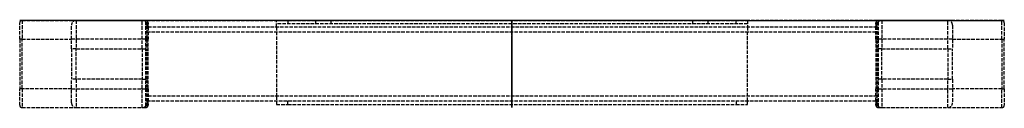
# Model space of a CAD drawing. Header units: millimetres. Extents: x -209 to 209, y -37 to 0.
import ezdxf

# ---------------------------------------------------------------- set-up
doc = ezdxf.new("R2010")
doc.units = ezdxf.units.MM
doc.header["$LTSCALE"] = 10
doc.linetypes.add('ALLCAD_Strich', pattern=[0.2, 0.15, -0.05])
for name, color, linetype in [('BESCH_KONT_sich_schn_ansi_2d', 40, 'Continuous'), ('BESCH_KONT_sich_schn_grun_2d', 10, 'Continuous'), ('BESCH_KONT_sich_schn_seit_2d', 160, 'Continuous')]:
    doc.layers.add(name, color=color, linetype=linetype)

msp = doc.modelspace()

# ---------------------------------------------------------------- linework, layer by layer
at = {"layer": 'BESCH_KONT_sich_schn_ansi_2d', "linetype": 'ALLCAD_Strich'}
for p, q in [((-209, 0, -214), (-208, 0, -214)), ((-209, 0, -221), (-209, 0, -214)), ((-208, 0, -200), (-209, 0, -200)), ((-209, 0, -200), (-209, 0, -193)), ((-209, 0, -200), (-209, 0, -214)), ((-208, 0, -214), (-208, 0, -222)), ((-208, 0, -192), (-208, 0, -200)), ((-208, 0, -214), (-208, 0, -200)), ((-187, 0, -192), (-208, 0, -192)), ((-208, 0, -200), (-185, 0, -200)), ((-155.5, 0, -214), (-208, 0, -214)), ((-208, 0, -222), (-155.5, 0, -222)), ((-185, 0, 534), (-187, 0, 534)), ((-187, 0, 534), (-187, 0, 544)), ((-187, 0, 534), (-187, 0, -194.71)), ((-185, 0, 534), (-157, 0, 534)), ((-185, 0, -200), (-185, 0, 534)), ((-185, 0, 546), (-185, 0, 534)), ((-157, 0, 546), (-185, 0, 546)), ((-157, 0, -200), (-155.5, 0, -200)), ((-157, 0, 534), (-157, 0, -200)), ((-157, 0, 534), (-155, 0, 534)), ((-157, 0, 534), (-157, 0, 546)), ((-155.5, 0, -200), (-155.5, 0, -214)), ((-155.5, 0, -222), (-155.5, 0, -214)), ((-155.5, 0, -214), (-154.5, 0, -214)), ((-155.5, 0, -200), (-155.5, 0, -196.78)), ((-154.5, 0, -200), (-155.5, 0, -200)), ((-155, 0), (-100, 0)), ((-100, 0, 2), (-155, 0, 2)), ((-155, 0, 525), (155, 0, 525)), ((155, 0, 527), (-155, 0, 527)), ((-155, 0, -194.71), (-155, 0, 534)), ((-155, 0, 544), (-155, 0, 534)), ((-154.5, 0, -214), (-154.5, 0, -221)), ((-154.5, 0, -197.18), (-154.5, 0, -200)), ((-154.5, 0, -214), (-154.5, 0, -200)), ((-154.5, 0, -192.87), (-154.5, 0, -195.28)), ((-100, 0, 23.62), (-95.12, 0, 28.5)), ((-100, 0, -1.5), (-100, 0, 23.62)), ((100, 0, -1.5), (-100, 0, -1.5)), ((-95.12, 0, -30), (-100, 0, -25.12)), ((-100, 0, -25.12), (-100, 0, -1.5)), ((100, 0), (-100, 0)), ((-95.12, 0, 28.5), (95.12, 0, 28.5)), ((95.12, 0, -30), (-95.12, 0, -30)), ((-0.01, 0, -1.5), (-0.01, 0, -1.5)), ((-0.01, 0, -1.49), (-0.01, 0, -1.49)), ((-0.01, 0, -1.5), (-0.01, 0, -1.49)), ((-0.01, 0, -1.5), (-0.01, 0, -1.5)), ((-0.01, 0, -1.49), (-0.01, 0, -1.5)), ((-0.01, 0, -1.49), (-0.01, 0, -1.49)), ((-0.01, 0, -1.49), (-0.01, 0, -1.5)), ((0, 0, -1.5), (0, 0, -1.49)), ((0, 0, -1.5), (0, 0, -1.49)), ((0, 0, -1.49), (0, 0, -1.49)), ((0, 0, -1.49), (0, 0, -1.5)), ((0, 0, -1.49), (0, 0, -1.49)), ((0, 0, -1.5), (0, 0, -1.5)), ((0, 0, -1.5), (0, 0, -1.49)), ((0, 0, -1.5), (0, 0, -1.5)), ((0, 0, -1.5), (0, 0, -1.5)), ((0, 0, -1.5), (0, 0, -1.5)), ((0, 0, -1.49), (0, 0, -1.49)), ((0, 0, -1.49), (0, 0, -1.49)), ((0.01, 0, -1.5), (0.01, 0, -1.5)), ((0.01, 0, -1.49), (0.01, 0, -1.49)), ((0.01, 0, -1.5), (0.01, 0, -1.5)), ((0.01, 0, -1.49), (0.01, 0, -1.5)), ((0.01, 0, -1.49), (0.01, 0, -1.49)), ((0.01, 0, -1.49), (0.01, 0, -1.5)), ((0.01, 0, -1.5), (0.01, 0, -1.49)), ((95.12, 0, 28.5), (100, 0, 23.62)), ((100, 0, -25.12), (95.12, 0, -30)), ((100, 0, 23.62), (100, 0, -1.5)), ((100, 0), (155, 0)), ((155, 0, 2), (100, 0, 2)), ((100, 0, -1.5), (100, 0, -25.12)), ((154.5, 0, -200), (154.5, 0, -197.18)), ((155.5, 0, -200), (154.5, 0, -200)), ((154.5, 0, -214), (155.5, 0, -214)), ((154.5, 0, -221), (154.5, 0, -214)), ((154.5, 0, -200), (154.5, 0, -214)), ((154.5, 0, -195.28), (154.5, 0, -192.87)), ((157, 0, 534), (155, 0, 534)), ((155, 0, 534), (155, 0, 544)), ((155, 0, 534), (155, 0, -194.71)), ((155.5, 0, -196.78), (155.5, 0, -200)), ((155.5, 0, -214), (155.5, 0, -222)), ((155.5, 0, -214), (155.5, 0, -200)), ((155.5, 0, -200), (157, 0, -200)), ((208, 0, -214), (155.5, 0, -214)), ((155.5, 0, -222), (208, 0, -222)), ((157, 0, 534), (185, 0, 534)), ((157, 0, -200), (157, 0, 534)), ((157, 0, 546), (157, 0, 534)), ((185, 0, 546), (157, 0, 546)), ((185, 0, -200), (208, 0, -200)), ((185, 0, 534), (185, 0, -200)), ((185, 0, 534), (187, 0, 534)), ((185, 0, 534), (185, 0, 546)), ((208, 0, -192), (187, 0, -192)), ((187, 0, -194.71), (187, 0, 534)), ((187, 0, 544), (187, 0, 534)), ((208, 0, -200), (208, 0, -214)), ((208, 0, -222), (208, 0, -214)), ((209, 0, -200), (208, 0, -200)), ((208, 0, -200), (208, 0, -192)), ((208, 0, -214), (209, 0, -214)), ((209, 0, -193), (209, 0, -200)), ((209, 0, -214), (209, 0, -221)), ((209, 0, -214), (209, 0, -200))]:
    msp.add_line(p, q, dxfattribs=at)
at = {"layer": 'BESCH_KONT_sich_schn_ansi_2d', "linetype": 'ALLCAD_Strich', "extrusion": (0, 1, 0)}
for centre in [(80, -18), (-80, -18)]:
    msp.add_circle(centre, 3.25, dxfattribs=at)
at = {"layer": 'BESCH_KONT_sich_schn_ansi_2d', "linetype": 'ALLCAD_Strich', "extrusion": (0, -1, 0)}
for centre, radius, start, end in [((-208, -221), 1, 180, 270), ((-157, 544), 2, 0, 90), ((-0.01, -1.5), 0.00116, 180, 270), ((-0.01, -1.49), 0.00116, 90, 180), ((-0.01, -1.5), 0.00271, 270, 0), ((-0.01, -1.49), 0.00271, 0, 90), ((0, -1.49), 0.00217, 270, 360), ((0, -1.49), 0.00217, 0, 90), ((0.01, -1.5), 0.00116, 180, 270), ((0.01, -1.49), 0.00116, 90, 180), ((0.01, -1.5), 0.00271, 270, 0), ((0.01, -1.49), 0.00271, 0, 90), ((155.5, -221), 1, 180, 270), ((185, 544), 2, 360, 90), ((208, -193), 1, 0, 90)]:
    msp.add_arc(centre, radius, start, end, dxfattribs=at)
at = {"layer": 'BESCH_KONT_sich_schn_ansi_2d', "linetype": 'ALLCAD_Strich', "extrusion": (0, 1, 0)}
for centre, radius, start, end in [((208, -193), 1, 0, 90), ((185, 544), 2, 0, 90), ((155.5, -221), 1, 180, 270), ((155.5, -192.87), 1, 120, 180), ((0.01, -1.49), 0.00271, 0, 90), ((0.01, -1.5), 0.00271, 270, 0), ((0.01, -1.49), 0.00116, 90, 180), ((0.01, -1.5), 0.00116, 180, 270), ((-0.01, -1.49), 0.00271, 0, 90), ((-0.01, -1.5), 0.00271, 270, 0), ((0, -1.49), 0.00093, 90, 180), ((0, -1.49), 0.00093, 180, 270), ((-0.01, -1.49), 0.00116, 90, 180), ((-0.01, -1.5), 0.00116, 180, 270), ((-155.5, -192.87), 1, 0, 60), ((-157, 544), 2, 0, 90), ((-208, -221), 1, 180, 270)]:
    msp.add_arc(centre, radius, start, end, dxfattribs=at)
at = {"layer": 'BESCH_KONT_sich_schn_ansi_2d', "linetype": 'ALLCAD_Strich', "extrusion": (0, -1, 0)}
for centre, major_axis, start_param, end_param in [((-155.5, 0, -197.18), (1, 0), 0, 1.570796), ((155.5, 0, -197.18), (-1, 0), -1.570796, 0)]:
    msp.add_ellipse(centre, major_axis=major_axis, ratio=0.402638, start_param=start_param, end_param=end_param, dxfattribs=at)
at = {"layer": 'BESCH_KONT_sich_schn_ansi_2d', "linetype": 'ALLCAD_Strich', "extrusion": (0, 1, 0)}
for centre, major_axis, start_param, end_param in [((-155.5, 0, -195.28), (1, 0), -1.047198, 0), ((155.5, 0, -195.28), (-1, 0), 0, 1.047198)]:
    msp.add_ellipse(centre, major_axis=major_axis, ratio=0.661438, start_param=start_param, end_param=end_param, dxfattribs=at)
at = {"layer": 'BESCH_KONT_sich_schn_ansi_2d', "linetype": 'ALLCAD_Strich'}
for points, knots in [([(-187, 0, -194.71), (-187, 0, -195.04), (-186.93, 0, -195.42), (-186.72, 0, -196.2), (-186.57, 0, -196.61), (-186.23, 0, -197.46), (-185.99, 0, -197.97), (-185.5, 0, -199), (-185.24, 0, -199.52), (-185, 0, -200)], [0, 0, 0, 0, 0.1315319, 0.1315319, 0.2630638, 0.2630638, 0.4228512, 0.4228512, 0.5826385, 0.5826385, 0.5826385, 0.5826385]), ([(-157, 0, -200), (-156.76, 0, -199.52), (-156.5, 0, -199), (-156.01, 0, -197.97), (-155.77, 0, -197.46), (-155.56, 0, -196.92), (-155.53, 0, -196.85), (-155.5, 0, -196.78)], [1.5399606, 1.5399606, 1.5399606, 1.5399606, 1.699748, 1.699748, 1.8595353, 1.8595353, 1.8841246, 1.8841246, 1.8841246, 1.8841246]), ([(-155.5, 0, -196.78), (-155.38, 0, -196.46), (-155.26, 0, -196.13), (-155.07, 0, -195.42), (-155, 0, -195.04), (-155, 0, -194.71)], [1.3014861, 1.3014861, 1.3014861, 1.3014861, 1.4084287, 1.4084287, 1.5399606, 1.5399606, 1.5399606, 1.5399606]), ([(-154.5, 0, -197.18), (-154.5, 0, -197.05), (-154.5, 0, -196.92), (-154.5, 0, -196.46), (-154.5, 0, -196.13), (-154.5, 0, -195.63), (-154.5, 0, -195.45), (-154.5, 0, -195.28)], [0.9599638, 0.9599638, 0.9599638, 0.9599638, 1.0029452, 1.0029452, 1.1103679, 1.1103679, 1.177507, 1.177507, 1.177507, 1.177507]), ([(154.5, 0, -195.28), (154.5, 0, -195.45), (154.5, 0, -195.64), (154.5, 0, -196.14), (154.5, 0, -196.47), (154.5, 0, -196.92), (154.5, 0, -197.05), (154.5, 0, -197.18)], [0.0790522, 0.0790522, 0.0790522, 0.0790522, 0.1466611, 0.1466611, 0.2548352, 0.2548352, 0.2966226, 0.2966226, 0.2966226, 0.2966226]), ([(155, 0, -194.71), (155, 0, -195.04), (155.07, 0, -195.42), (155.26, 0, -196.13), (155.38, 0, -196.46), (155.5, 0, -196.78)], [0.344164, 0.344164, 0.344164, 0.344164, 0.4756959, 0.4756959, 0.5826385, 0.5826385, 0.5826385, 0.5826385]), ([(155.5, 0, -196.78), (155.53, 0, -196.85), (155.56, 0, -196.92), (155.77, 0, -197.46), (156.01, 0, -197.97), (156.5, 0, -199), (156.76, 0, -199.52), (157, 0, -200)], [0, 0, 0, 0, 0.0245893, 0.0245893, 0.1843767, 0.1843767, 0.344164, 0.344164, 0.344164, 0.344164]), ([(185, 0, -200), (185.45, 0, -199.11), (185.93, 0, -198.15), (186.7, 0, -196.32), (187, 0, -195.46), (187, 0, -194.71)], [1.3014861, 1.3014861, 1.3014861, 1.3014861, 1.6007634, 1.6007634, 1.9000407, 1.9000407, 1.9000407, 1.9000407])]:
    msp.add_open_spline(points, degree=3, knots=knots, dxfattribs=at)
at = {"layer": 'BESCH_KONT_sich_schn_grun_2d', "linetype": 'ALLCAD_Strich'}
for p, q in [((-208, 0), (-208, -8)), ((-185, 0), (-208, 0)), ((-157, 0), (-185, 0)), ((-185, 0), (-185, -12)), ((-155.5, 0), (-157, 0)), ((-157, -12), (-157, 0)), ((-155.5, -0.68), (-155.5, 0)), ((-100, -2.8), (-100, 0)), ((100, 0), (-100, 0)), ((-95.12, 0), (-95.12, -1.5)), ((-83.25, -1.5), (-83.25, 0)), ((-76.75, -1.5), (-76.75, 0)), ((76.75, -1.5), (76.75, 0)), ((83.25, -1.5), (83.25, 0)), ((95.12, -1.5), (95.12, 0)), ((100, 0), (100, -2.8)), ((155.5, 0), (155.5, -0.68)), ((157, 0), (155.5, 0)), ((157, 0), (157, -12)), ((185, 0), (157, 0)), ((185, -12), (185, 0)), ((208, 0), (185, 0)), ((208, -8), (208, 0)), ((-209, -8), (-209, -1)), ((-187, -12), (-187, -2)), ((-155.5, -8), (-155.5, -0.68)), ((-155, -2), (-155, -12)), ((155, -2.8), (-155, -2.8)), ((-154.5, -1), (-154.5, -1.59)), ((-154.5, -2.65), (-154.5, -2.8)), ((-154.5, -2.8), (-154.5, -8)), ((100, -1.5), (-100, -1.5)), ((-100, -2.8), (-100, -4.8)), ((100, -2.8), (100, -4.8)), ((154.5, -1.59), (154.5, -1)), ((154.5, -2.8), (154.5, -2.65)), ((154.5, -8), (154.5, -2.8)), ((155, -12), (155, -2)), ((155.5, -0.68), (155.5, -8)), ((187, -2), (187, -12)), ((209, -1), (209, -8)), ((-208, -8), (-209, -8)), ((-209, -8), (-209, -29)), ((-208, -29), (-208, -8)), ((-208, -8), (-187, -8)), ((-155.5, -8), (-187, -8)), ((-155, -8), (-155.5, -8)), ((-155.5, -29), (-155.5, -8)), ((-155, -4.8), (155, -4.8)), ((-154.5, -8), (-155, -8)), ((-154.5, -29), (-154.5, -8)), ((-100, -4.8), (-100, -32.2)), ((100, -32.2), (100, -4.8)), ((155, -8), (154.5, -8)), ((154.5, -8), (154.5, -29)), ((155, -8), (155.5, -8)), ((155.5, -8), (155.5, -29)), ((187, -8), (155.5, -8)), ((187, -8), (208, -8)), ((208, -8), (209, -8)), ((208, -8), (208, -29)), ((209, -29), (209, -8)), ((-185, -12), (-187, -12)), ((-187, -12), (-187, -25)), ((-185, -25), (-185, -12)), ((-185, -12), (-157, -12)), ((-157, -12), (-155, -12)), ((-157, -12), (-157, -25)), ((-155, -25), (-155, -12)), ((157, -12), (155, -12)), ((155, -12), (155, -25)), ((157, -25), (157, -12)), ((157, -12), (185, -12)), ((185, -12), (187, -12)), ((185, -12), (185, -25)), ((187, -25), (187, -12)), ((-185, -25), (-187, -25)), ((-187, -35), (-187, -25)), ((-185, -25), (-185, -37)), ((-157, -25), (-185, -25)), ((-157, -25), (-155, -25)), ((-157, -37), (-157, -25)), ((-155, -25), (-155, -35)), ((157, -25), (155, -25)), ((155, -35), (155, -25)), ((157, -25), (157, -37)), ((185, -25), (157, -25)), ((185, -25), (187, -25)), ((185, -37), (185, -25)), ((187, -25), (187, -35)), ((-208, -29), (-209, -29)), ((-209, -36), (-209, -29)), ((-208, -29), (-208, -37)), ((-187, -29), (-208, -29)), ((-187, -29), (-155.5, -29)), ((-155.5, -36.32), (-155.5, -29)), ((-155, -29), (-155.5, -29)), ((-154.5, -29), (-155, -29)), ((-154.5, -29), (-154.5, -34.2)), ((155, -29), (154.5, -29)), ((154.5, -34.2), (154.5, -29)), ((155, -29), (155.5, -29)), ((155.5, -29), (155.5, -36.32)), ((155.5, -29), (187, -29)), ((208, -29), (187, -29)), ((208, -29), (209, -29)), ((208, -37), (208, -29)), ((209, -29), (209, -36)), ((155, -32.2), (-155, -32.2)), ((-100, -32.2), (-100, -34.2)), ((100, -34.2), (100, -32.2)), ((-208, -37), (-185, -37)), ((-185, -37), (-157, -37)), ((-157, -37), (-155.5, -37)), ((-155.5, -37), (-155.5, -36.32)), ((-155, -34.2), (155, -34.2)), ((-154.5, -34.2), (-154.5, -34.35)), ((-154.5, -35.41), (-154.5, -36)), ((-100, -34.2), (-100, -35.7)), ((-100, -35.7), (-95.12, -35.7)), ((-95.12, -35.7), (-95.12, -34.2)), ((-95.12, -35.7), (95.12, -35.7)), ((-0.01, -35.7), (-0.01, -35.7)), ((-0.01, -35.7), (-0.01, -35.7)), ((-0.01, -35.7), (-0.01, -35.7)), ((-0.01, -35.7), (-0.01, -35.7)), ((-0.01, -35.7), (-0.01, -35.7)), ((-0.01, -35.7), (0, -35.7)), ((-0.01, -35.7), (-0.01, -35.7)), ((-0.01, -35.7), (-0.01, -35.7)), ((-0.01, -35.7), (-0.01, -35.7)), ((-0.01, -35.7), (-0.01, -35.7)), ((0, -35.7), (0, -35.7)), ((0, -35.7), (0, -35.7)), ((0.01, -35.7), (0, -35.7)), ((0, -35.7), (0, -35.7)), ((0, -35.7), (0, -35.7)), ((0, -35.7), (0, -35.7)), ((0, -35.7), (0, -35.7)), ((0, -35.7), (0, -35.7)), ((0, -35.7), (0, -35.7)), ((0, -35.7), (0, -35.7)), ((0, -35.7), (0, -35.7)), ((0, -35.7), (0, -35.7)), ((0.01, -35.7), (0.01, -35.7)), ((0.01, -35.7), (0.01, -35.7)), ((0.01, -35.7), (0.01, -35.7)), ((0.01, -35.7), (0.01, -35.7)), ((0.01, -35.7), (0.01, -35.7)), ((0.01, -35.7), (0.01, -35.7)), ((0.01, -35.7), (0.01, -35.7)), ((0.01, -35.7), (0.01, -35.7)), ((0.01, -35.7), (0.01, -35.7)), ((95.12, -34.2), (95.12, -35.7)), ((95.12, -35.7), (100, -35.7)), ((100, -35.7), (100, -34.2)), ((154.5, -34.35), (154.5, -34.2)), ((154.5, -36), (154.5, -35.41)), ((155.5, -36.32), (155.5, -37)), ((155.5, -37), (157, -37)), ((157, -37), (185, -37)), ((185, -37), (208, -37))]:
    msp.add_line(p, q, dxfattribs=at)
for centre, radius, start, end in [((-208, -1), 1, 90, 180), ((-185, -2), 2, 90, 180), ((-157, -2), 2, 0, 90), ((-155.5, -1), 1, 0, 90), ((157, -2), 2, 90, 180), ((155.5, -1), 1, 90, 180), ((185, -2), 2, 0, 90), ((208, -1), 1, 0, 90), ((-208, -36), 1, 180, 270), ((-185, -35), 2, 180, 270), ((-157, -35), 2, 270, 0), ((-155.5, -36), 1, 270, 0), ((155.5, -36), 1, 180, 270), ((157, -35), 2, 180, 270), ((185, -35), 2, 270, 0), ((208, -36), 1, 270, 0)]:
    msp.add_arc(centre, radius, start, end, dxfattribs=at)
at = {"layer": 'BESCH_KONT_sich_schn_grun_2d', "linetype": 'ALLCAD_Strich', "extrusion": (0, 0, -1)}
for centre, major_axis, ratio, start_param, end_param in [((-155.5, -1.59), (1, 0), 0.915359, -1.570796, 0), ((-155.5, -2.65), (1, 0), 0.75, -1.047198, 0), ((155.5, -1.59), (-1, 0), 0.915359, 0, 1.570796), ((155.5, -2.65), (-1, 0), 0.75, 0, 1.047198), ((-155.5, -35.41), (1, 0), 0.915359, 0, 1.570796), ((155.5, -35.41), (-1, 0), 0.915359, -1.570796, 0)]:
    msp.add_ellipse(centre, major_axis=major_axis, ratio=ratio, start_param=start_param, end_param=end_param, dxfattribs=at)
at = {"layer": 'BESCH_KONT_sich_schn_grun_2d', "linetype": 'ALLCAD_Strich'}
for centre, major_axis, start_param, end_param in [((-155.5, -34.35), (1, 0), -1.047198, 0), ((155.5, -34.35), (-1, 0), 0, 1.047198)]:
    msp.add_ellipse(centre, major_axis=major_axis, ratio=0.75, start_param=start_param, end_param=end_param, dxfattribs=at)
for points, knots in [([(-154.5, -2.65), (-154.5, -2.43), (-154.5, -2.25), (-154.5, -1.91), (-154.5, -1.75), (-154.5, -1.59)], [0.0791844, 0.0791844, 0.0791844, 0.0791844, 0.1794938, 0.1794938, 0.2961572, 0.2961572, 0.2961572, 0.2961572]), ([(154.5, -1.59), (154.5, -1.75), (154.5, -1.92), (154.5, -2.27), (154.5, -2.44), (154.5, -2.65)], [0.9594529, 0.9594529, 0.9594529, 0.9594529, 1.0800963, 1.0800963, 1.1761149, 1.1761149, 1.1761149, 1.1761149]), ([(-154.5, -35.41), (-154.5, -35.35), (-154.5, -35.29), (-154.5, -35.08), (-154.5, -34.93), (-154.5, -34.63), (-154.5, -34.5), (-154.5, -34.35)], [0.9599638, 0.9599638, 0.9599638, 0.9599638, 1.0029452, 1.0029452, 1.1103679, 1.1103679, 1.177507, 1.177507, 1.177507, 1.177507]), ([(154.5, -34.35), (154.5, -34.5), (154.5, -34.63), (154.5, -34.93), (154.5, -35.09), (154.5, -35.29), (154.5, -35.35), (154.5, -35.41)], [0.0790522, 0.0790522, 0.0790522, 0.0790522, 0.1466611, 0.1466611, 0.2548352, 0.2548352, 0.2966226, 0.2966226, 0.2966226, 0.2966226])]:
    msp.add_open_spline(points, degree=3, knots=knots, dxfattribs=at)
at = {"layer": 'BESCH_KONT_sich_schn_seit_2d', "linetype": 'ALLCAD_Strich'}
for p, q in [((0, 0, -214), (0, -1, -214)), ((0, 0, -200), (0, -1, -200)), ((0, 0, -200), (0, 0, -214)), ((0, 0, 534), (0, 0, -200)), ((0, -1.5, -25.12), (0, 0, -25.12)), ((0, 0, -30), (0, -1.5, -30)), ((0, -2.8), (0, 0)), ((0, -1.5, -21.25), (0, 0, -21.25)), ((0, -1.5, -14.75), (0, 0, -14.75)), ((0, 0, 534), (0, -2, 534)), ((0, -0.68, -196.78), (0, -1.59, -197.18)), ((0, -1, -214), (0, -1, -200)), ((0, -1.5, -30), (0, -1.5, -25.12)), ((0, -1.5, -25.12), (0, -1.5, -1.5)), ((0, -1.5, -1.5), (0, -35.7, -1.5)), ((0, -2, -194.71), (0, -2, 534)), ((0, -2, -194.71), (0, -2.65, -195.28)), ((0, -2.8, 2), (0, -2.8)), ((0, -2.8, 525), (0, -2.8, 2)), ((0, -4.8), (0, -32.2)), ((0, -32.2, 527), (0, -4.8, 527)), ((0, -8, -222), (0, -8, -221)), ((0, -8, -222), (0, -29, -222)), ((0, -29, -221), (0, -8, -221)), ((0, -8, -192), (0, -8, -193)), ((0, -29, -192), (0, -8, -192)), ((0, -8, -193), (0, -29, -193)), ((0, -29, -192.87), (0, -8, -192.87)), ((0, -12, 546), (0, -12, 544)), ((0, -25, 546), (0, -12, 546)), ((0, -12, 544), (0, -25, 544)), ((0, -25, 546), (0, -25, 544)), ((0, -29, -222), (0, -29, -221)), ((0, -29, -192), (0, -29, -193)), ((0, -34.2, 2), (0, -34.2, 525)), ((0, -34.2, 23.62), (0, -35.7, 23.62)), ((0, -35.7, 28.5), (0, -34.2, 28.5)), ((0, -35, -194.71), (0, -34.35, -195.28)), ((0, -37, 534), (0, -35, 534)), ((0, -35, 534), (0, -35, -194.71)), ((0, -35.41, -197.18), (0, -36.32, -196.78)), ((0, -35.7, 23.62), (0, -35.7, 28.5)), ((0, -35.7, -1.5), (0, -35.7, 23.62)), ((0, -35.7, -1.5), (0, -35.7, -1.5)), ((0, -35.7, -1.49), (0, -35.7, -1.49)), ((0, -35.7, -1.49), (0, -35.7, -1.49)), ((0, -35.7, -1.49), (0, -35.7, -1.49)), ((0, -35.7, -1.5), (0, -35.7, -1.5)), ((0, -35.7, -1.5), (0, -35.7, -1.49)), ((0, -35.7, -1.5), (0, -35.7, -1.5)), ((0, -35.7, -1.5), (0, -35.7, -1.5)), ((0, -35.7, -1.49), (0, -35.7, -1.49)), ((0, -35.7, -1.49), (0, -35.7, -1.49)), ((0, -35.7, -1.49), (0, -35.7, -1.49)), ((0, -35.7, -1.5), (0, -35.7, -1.5)), ((0, -35.7, -1.49), (0, -35.7, -1.49)), ((0, -35.7, -1.49), (0, -35.7, -1.49)), ((0, -35.7, -1.5), (0, -35.7, -1.5)), ((0, -35.7, -1.5), (0, -35.7, -1.5)), ((0, -35.7, -1.49), (0, -35.7, -1.49)), ((0, -35.7, -1.49), (0, -35.7, -1.49)), ((0, -36, -214), (0, -37, -214)), ((0, -37, -200), (0, -36, -200)), ((0, -36, -200), (0, -36, -214)), ((0, -37, -214), (0, -37, -200)), ((0, -37, -200), (0, -37, 534))]:
    msp.add_line(p, q, dxfattribs=at)
at = {"layer": 'BESCH_KONT_sich_schn_seit_2d', "linetype": 'ALLCAD_Strich', "extrusion": (-1, 0, 0)}
for centre, radius, start, end in [((8, -214), 8, 180, 270), ((8, -200), 8, 90, 180), ((12, 534), 12, 90, 180), ((8, -200), 7.13, 90, 138.5904), ((25, 534), 12, 0, 90), ((29, -214), 8, 270, 360), ((29, -200), 8, 0, 90), ((29, -200), 7.13, 41.4096, 90)]:
    msp.add_arc(centre, radius, start, end, dxfattribs=at)
at = {"layer": 'BESCH_KONT_sich_schn_seit_2d', "linetype": 'ALLCAD_Strich', "extrusion": (1, 0, 0)}
for centre, radius, start, end in [((-8, -214), 7, 270, 0), ((-8, -200), 7, 360, 90), ((-12, 534), 10, 360, 90), ((-4.8, 2), 2, 270, 0), ((-4.8, 525), 2, 360, 90), ((-25, 534), 10, 90, 180), ((-29, -214), 7, 180, 270), ((-29, -200), 7, 90, 180), ((-32.2, 2), 2, 180, 270), ((-32.2, 525), 2, 90, 180)]:
    msp.add_arc(centre, radius, start, end, dxfattribs=at)
at = {"layer": 'BESCH_KONT_sich_schn_seit_2d', "linetype": 'ALLCAD_Strich'}
for points, knots in [([(0, -2.65, -195.28), (0, -2.43, -195.53), (0, -2.25, -195.82), (0, -1.91, -196.46), (0, -1.75, -196.83), (0, -1.59, -197.18)], [0.0791844, 0.0791844, 0.0791844, 0.0791844, 0.1794938, 0.1794938, 0.2961572, 0.2961572, 0.2961572, 0.2961572]), ([(0, -35.41, -197.18), (0, -35.35, -197.05), (0, -35.29, -196.92), (0, -35.08, -196.46), (0, -34.93, -196.13), (0, -34.63, -195.63), (0, -34.5, -195.45), (0, -34.35, -195.28)], [0.9599638, 0.9599638, 0.9599638, 0.9599638, 1.0029452, 1.0029452, 1.1103679, 1.1103679, 1.177507, 1.177507, 1.177507, 1.177507])]:
    msp.add_open_spline(points, degree=3, knots=knots, dxfattribs=at)

doc.saveas('drawing.dxf')
